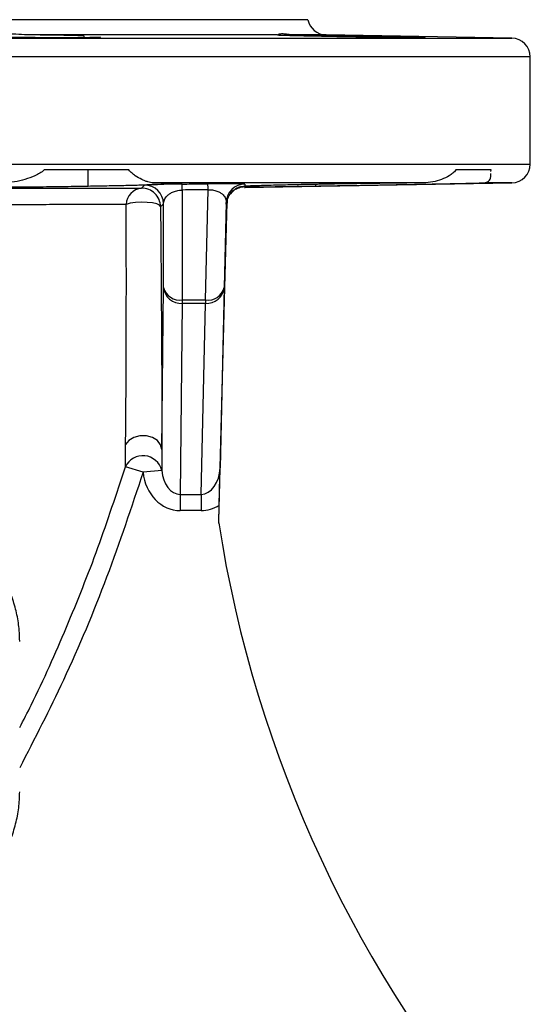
# Model space of a CAD drawing. Header units: millimetres. Extents: x 2549 to 3607, y 2373 to 3826.
# Tile 13 of 14: x 3178 to 3341, y 3512 to 3826. Entities that reach past the tile are written whole.
import ezdxf

# ---------------------------------------------------------------- set-up
doc = ezdxf.new("R2010")
doc.units = ezdxf.units.MM
doc.header["$LTSCALE"] = 2

msp = doc.modelspace()

# ---------------------------------------------------------------- linework, layer by layer
at = {"color": 7, "linetype": 'Continuous', "lineweight": 25}
for p, q in [((3270.37, 3826.24), (2954.37, 3826.24)), ((3260.68, 3821.38), (3181.88, 3821.38)), ((3260.72, 3821.41), (3260.68, 3821.38)), ((3335.48, 3820.34), (3276.16, 3821.38)), ((3198.97, 3820.6), (3198.97, 3821.02)), ((3341.37, 3780.14), (3341.37, 3814.35)), ((3213.24, 3778.24), (3186.18, 3778.24)), ((3200.19, 3773.12), (3200.19, 3778.24)), ((3328.83, 3778.24), (3317.62, 3778.24)), ((3328.82, 3777.76), (3328.83, 3778.24)), ((3307.27, 3774.14), (3220.97, 3774.14)), ((3250.11, 3772.65), (3335.48, 3774.14)), ((3230.27, 3771.83), (3230.27, 3736.72)), ((3237.67, 3736.72), (3238.51, 3771.92)), ((3272.95, 3773.12), (3272.95, 3773.64)), ((3244.32, 3767.9), (3243.67, 3740.66)), ((3243.88, 3740.66), (3244.58, 3767.9)), ((3244.62, 3768.5), (3244.58, 3767.9)), ((3224.27, 3740.74), (3224.27, 3767.46)), ((3223.74, 3688.95), (3224.27, 3740.74)), ((3243.67, 3740.66), (3242.34, 3683.14)), ((3242.38, 3683.15), (3243.88, 3740.66)), ((3230.27, 3736.72), (3237.67, 3736.72)), ((3230.27, 3736.72), (3230.27, 3735.61)), ((3237.67, 3736.72), (3237.67, 3735.61)), ((3230.27, 3735.61), (3229.65, 3674.63)), ((3237.67, 3735.61), (3230.27, 3735.61)), ((3236.26, 3674.63), (3237.67, 3735.61)), ((3217.76, 3681.71), (3212.11, 3683.47)), ((3223.72, 3682.29), (3217.76, 3681.71)), ((3229.65, 3674.63), (3236.26, 3674.63)), ((3229.65, 3674.63), (3229.65, 3669.44)), ((3236.26, 3674.63), (3236.26, 3669.44)), ((3241.91, 3665.51), (3242.05, 3671.15)), ((3241.93, 3665.36), (3242.07, 3671.15)), ((3236.26, 3669.44), (3229.65, 3669.44))]:
    msp.add_line(p, q, dxfattribs=at)
at = {"color": 8, "linetype": 'Continuous', "lineweight": 25}
for p, q in [((3276.16, 3821.38), (3266.39, 3821.38)), ((3112.37, 3820.34), (3335.48, 3820.34)), ((3341.37, 3814.35), (3136.08, 3814.35)), ((3147.63, 3780.14), (3341.37, 3780.14)), ((3335.48, 3774.14), (3326.97, 3774.14))]:
    msp.add_line(p, q, dxfattribs=at)
at = {"color": 7, "linetype": 'Continuous', "lineweight": 25, "flags": 128}
for points in [[(3223.33, 3766.53), (3223.01, 3766.99), (3222.12, 3767.39), (3220.76, 3767.7), (3219.06, 3767.89), (3217.19, 3767.94), (3215.33, 3767.84), (3213.67, 3767.6), (3212.38, 3767.25)], [(3223.74, 3688.95), (3223.36, 3690.45), (3222.32, 3691.78), (3220.75, 3692.76), (3218.82, 3693.29), (3216.77, 3693.31), (3214.84, 3692.81), (3213.24, 3691.85), (3212.17, 3690.54)]]:
    msp.add_lwpolyline(points, dxfattribs=at)
at = {"color": 7, "linetype": 'Continuous', "lineweight": 25}
for centre, radius, start, end in [((3276.27, 3827.38), 6, 190.9274, 269), ((3335.37, 3814.35), 6, 0, 89), ((3335.37, 3780.14), 6, 271, 0), ((3217.81, 3767.05), 5.43, 95.9346, 177.8857), ((3217.33, 3766.46), 6, 0.6895, 90.8179), ((3218.27, 3767.39), 6, 0.6946, 90.5765), ((3197.97, 3771.75), 32.3, 0.1566, 3.5423), ((3207.6, 3771.84), 30.91, 0.1614, 3.6993), ((3250.31, 3767.75), 6, 90.6849, 178.5855), ((3229.49, 3742.03), 5.37, 193.9568, 278.3834), ((3229.92, 3741.28), 5.67, 185.4545, 273.5341), ((3238.53, 3741.94), 5.3, 260.6653, 345.9897), ((3238.07, 3741.22), 5.62, 265.9058, 354.2654), ((3217.7, 3680.78), 6.2, 14.0414, 154.3337), ((3637.16, 3726.98), 400, 188.8399, 221.1152)]:
    msp.add_arc(centre, radius, start, end, dxfattribs=at)
for centre, major_axis, ratio, start_param, end_param in [((3236.34, 3683.29), (0.2, 8.66), 0.692719, 3.16159, 4.710605), ((3229.68, 3683.29), (-0.14, -13.86), 0.866014, 4.836024, 6.292024), ((3229.68, 3683.29), (0.09, 8.66), 0.6928, 1.694431, 3.150432), ((3236.34, 3683.29), (-0.32, -13.85), 0.865968, 0.019997, 0.52233)]:
    msp.add_ellipse(centre, major_axis=major_axis, ratio=ratio, start_param=start_param, end_param=end_param, dxfattribs=at)
for points, knots in [([(3181.88, 3821.38), (3180.58, 3821.39), (3179.31, 3821.48), (3176.8, 3821.63), (3175.55, 3821.68), (3173.19, 3821.68), (3172.07, 3821.63), (3169.95, 3821.48), (3168.98, 3821.39), (3168.1, 3821.38)], [0, 0, 0, 0, 0.25, 0.25, 0.5, 0.5, 0.75, 0.75, 1, 1, 1, 1]), ([(3198.97, 3821.02), (3198.6, 3821.05), (3197.91, 3821.08), (3195.87, 3821.16), (3194.58, 3821.19), (3192.25, 3821.24), (3191.43, 3821.26), (3189.7, 3821.29), (3188.78, 3821.3), (3185.91, 3821.34), (3183.93, 3821.36), (3181.88, 3821.38)], [0, 0, 0, 0, 0.25, 0.25, 0.5, 0.5, 0.625, 0.625, 0.75, 0.75, 1, 1, 1, 1]), ([(3260.68, 3821.38), (3260.72, 3821.37), (3260.84, 3821.36), (3261.25, 3821.34), (3261.54, 3821.33), (3262.29, 3821.3), (3262.74, 3821.29), (3263.79, 3821.26), (3264.39, 3821.24), (3265.73, 3821.21), (3266.46, 3821.19), (3268.03, 3821.16), (3268.87, 3821.14), (3271.54, 3821.08), (3273.45, 3821.05), (3275.47, 3821.02)], [0, 0, 0, 0, 0.125, 0.125, 0.25, 0.25, 0.375, 0.375, 0.5, 0.5, 0.625, 0.625, 0.75, 0.75, 1, 1, 1, 1]), ([(3266.39, 3821.38), (3265.67, 3821.39), (3265.01, 3821.44), (3263.83, 3821.56), (3263.3, 3821.62), (3262.36, 3821.69), (3261.97, 3821.69), (3261.34, 3821.65), (3261.1, 3821.6), (3260.93, 3821.54)], [0, 0, 0, 0, 0.25, 0.25, 0.5, 0.5, 0.75, 0.75, 1, 1, 1, 1]), ([(3288.93, 3821.02), (3287.24, 3821.05), (3285.4, 3821.08), (3281.44, 3821.16), (3279.42, 3821.19), (3276.35, 3821.24), (3275.34, 3821.26), (3273.37, 3821.29), (3272.41, 3821.3), (3269.58, 3821.34), (3267.89, 3821.36), (3266.39, 3821.38)], [0, 0, 0, 0, 0.25, 0.25, 0.5, 0.5, 0.625, 0.625, 0.75, 0.75, 1, 1, 1, 1]), ([(3166.47, 3821.02), (3166.57, 3820.99), (3166.83, 3820.93), (3169.18, 3820.83), (3173.52, 3820.73), (3179.25, 3820.64), (3185.67, 3820.59), (3192.06, 3820.57), (3197.74, 3820.58), (3201.94, 3820.63), (3204.28, 3820.69), (3204.23, 3820.75), (3204.21, 3820.77)], [0, 0, 0, 0, 0.0724379, 0.1799946, 0.2875538, 0.3951054, 0.5026437, 0.6101684, 0.7176842, 0.8251986, 0.9327197, 1, 1, 1, 1]), ([(3275.47, 3821.02), (3276.58, 3820.99), (3277.8, 3820.96), (3279.8, 3820.92), (3280.5, 3820.91), (3281.92, 3820.88), (3282.65, 3820.87), (3284.13, 3820.84), (3284.88, 3820.83), (3286.41, 3820.8), (3287.19, 3820.79), (3289.52, 3820.75), (3291.06, 3820.73), (3293.35, 3820.7), (3294.11, 3820.69), (3295.57, 3820.67), (3296.29, 3820.66), (3297.69, 3820.64), (3298.36, 3820.64), (3299.69, 3820.62), (3300.31, 3820.61), (3301.51, 3820.6), (3302.07, 3820.6), (3303.14, 3820.59), (3303.64, 3820.59), (3305.03, 3820.58), (3305.79, 3820.57), (3306.68, 3820.57), (3306.94, 3820.57), (3307.35, 3820.58), (3307.51, 3820.58), (3307.74, 3820.59), (3307.81, 3820.59), (3307.85, 3820.6), (3307.82, 3820.6), (3307.59, 3820.62), (3307.26, 3820.63), (3306.21, 3820.67), (3305.52, 3820.69), (3304.23, 3820.72), (3303.76, 3820.73), (3302.74, 3820.75), (3302.21, 3820.77), (3301.06, 3820.79), (3300.46, 3820.8), (3299.2, 3820.83), (3298.53, 3820.84), (3296.48, 3820.88), (3295.04, 3820.91), (3292.78, 3820.95), (3292.01, 3820.96), (3290.47, 3820.99), (3289.7, 3821), (3288.93, 3821.02)], [0, 0, 0, 0, 0.0625, 0.0625, 0.09375, 0.09375, 0.125, 0.125, 0.15625, 0.15625, 0.1875, 0.1875, 0.25, 0.25, 0.28125, 0.28125, 0.3125, 0.3125, 0.34375, 0.34375, 0.375, 0.375, 0.40625, 0.40625, 0.4375, 0.4375, 0.5, 0.5, 0.53125, 0.53125, 0.5625, 0.5625, 0.59375, 0.59375, 0.625, 0.625, 0.6875, 0.6875, 0.75, 0.75, 0.78125, 0.78125, 0.8125, 0.8125, 0.84375, 0.84375, 0.875, 0.875, 0.9375, 0.9375, 0.96875, 0.96875, 1, 1, 1, 1]), ([(3186.18, 3778.24), (3185.75, 3777.85), (3185.28, 3777.52), (3184.29, 3776.93), (3183.77, 3776.66), (3182.2, 3775.94), (3181.12, 3775.55), (3178.95, 3774.89), (3177.84, 3774.63), (3175.61, 3774.26), (3174.5, 3774.15), (3173.4, 3774.14)], [0, 0, 0, 0, 0.125, 0.125, 0.25, 0.25, 0.5, 0.5, 0.75, 0.75, 1, 1, 1, 1]), ([(3220.97, 3774.14), (3220.43, 3774.15), (3219.86, 3774.26), (3218.95, 3774.54), (3218.64, 3774.65), (3218, 3774.9), (3217.67, 3775.05), (3216.67, 3775.54), (3215.98, 3775.94), (3214.93, 3776.66), (3214.57, 3776.93), (3213.89, 3777.52), (3213.55, 3777.85), (3213.24, 3778.24)], [0, 0, 0, 0, 0.25, 0.25, 0.375, 0.375, 0.5, 0.5, 0.75, 0.75, 0.875, 0.875, 1, 1, 1, 1]), ([(3317.62, 3778.24), (3317.32, 3777.85), (3316.99, 3777.52), (3316.28, 3776.93), (3315.9, 3776.66), (3314.72, 3775.94), (3313.89, 3775.55), (3312.14, 3774.89), (3311.22, 3774.63), (3309.29, 3774.26), (3308.3, 3774.15), (3307.27, 3774.14)], [0, 0, 0, 0, 0.125, 0.125, 0.25, 0.25, 0.5, 0.5, 0.75, 0.75, 1, 1, 1, 1]), ([(3225.42, 3773.9), (3225.34, 3773.93), (3225.18, 3773.99), (3223.66, 3774.07), (3221.86, 3774.12), (3220.97, 3774.14)], [0, 0, 0, 0, 0.325232, 0.662616, 1, 1, 1, 1]), ([(3307.27, 3774.14), (3306.04, 3774.13), (3304.77, 3774.11), (3302.83, 3774.09), (3302.18, 3774.08), (3300.85, 3774.06), (3300.18, 3774.06), (3296.8, 3774.01), (3294.06, 3773.98), (3289.9, 3773.92), (3288.5, 3773.9), (3285.7, 3773.86), (3284.3, 3773.83), (3280.18, 3773.77), (3277.49, 3773.72), (3274.21, 3773.66), (3273.56, 3773.65), (3272.27, 3773.63), (3271.64, 3773.61), (3269.77, 3773.58), (3268.56, 3773.55), (3266.22, 3773.51), (3265.09, 3773.48), (3262.9, 3773.43), (3261.84, 3773.41), (3258.85, 3773.34), (3257.08, 3773.29), (3254.77, 3773.22), (3254.05, 3773.2), (3252.75, 3773.16), (3252.16, 3773.14), (3251.64, 3773.12)], [0, 0, 0, 0, 0.0625, 0.0625, 0.09375, 0.09375, 0.125, 0.125, 0.25, 0.25, 0.3125, 0.3125, 0.375, 0.375, 0.5, 0.5, 0.53125, 0.53125, 0.5625, 0.5625, 0.625, 0.625, 0.6875, 0.6875, 0.75, 0.75, 0.875, 0.875, 0.9375, 0.9375, 1, 1, 1, 1]), ([(3272.95, 3773.12), (3275.5, 3773.16), (3278.15, 3773.2), (3281.58, 3773.26), (3282.28, 3773.27), (3283.66, 3773.29), (3284.36, 3773.3), (3286.43, 3773.34), (3287.82, 3773.36), (3290.6, 3773.41), (3291.99, 3773.43), (3294.76, 3773.48), (3296.16, 3773.51), (3300.24, 3773.58), (3302.87, 3773.63), (3306.68, 3773.7), (3307.93, 3773.72), (3310.35, 3773.77), (3311.51, 3773.79), (3313.74, 3773.83), (3314.81, 3773.86), (3316.35, 3773.89), (3316.85, 3773.9), (3317.83, 3773.92), (3318.31, 3773.93), (3320.64, 3773.98), (3322.25, 3774.01), (3324.31, 3774.06), (3324.94, 3774.08), (3326.06, 3774.11), (3326.55, 3774.13), (3326.97, 3774.14)], [0, 0, 0, 0, 0.125, 0.125, 0.15625, 0.15625, 0.1875, 0.1875, 0.25, 0.25, 0.3125, 0.3125, 0.375, 0.375, 0.5, 0.5, 0.5625, 0.5625, 0.625, 0.625, 0.6875, 0.6875, 0.71875, 0.71875, 0.75, 0.75, 0.875, 0.875, 0.9375, 0.9375, 1, 1, 1, 1]), ([(3326.97, 3774.14), (3327.49, 3774.35), (3328.45, 3774.74), (3328.8, 3775.91), (3328.81, 3776.97), (3328.81, 3777.06)], [0, 0, 0, 0, 0.516104, 0.957466, 1, 1, 1, 1]), ([(3145.71, 3772.48), (3147.53, 3772.48), (3149.33, 3772.48), (3152.92, 3772.48), (3154.71, 3772.48), (3160, 3772.48), (3163.44, 3772.48), (3173.53, 3772.47), (3179.93, 3772.47), (3187.54, 3772.47), (3189.04, 3772.47), (3191.99, 3772.47), (3193.45, 3772.47), (3197.72, 3772.46), (3200.45, 3772.46), (3205.67, 3772.46), (3208.16, 3772.46), (3212.91, 3772.46), (3215.14, 3772.46), (3217.25, 3772.46)], [0, 0, 0, 0, 0.0625, 0.0625, 0.125, 0.125, 0.25, 0.25, 0.5, 0.5, 0.5625, 0.5625, 0.625, 0.625, 0.75, 0.75, 0.875, 0.875, 1, 1, 1, 1]), ([(3148.76, 3773.12), (3149.24, 3773.07), (3150.06, 3773.03), (3151.48, 3772.98), (3151.78, 3772.98), (3152.43, 3772.96), (3152.78, 3772.95), (3153.87, 3772.92), (3155.45, 3772.89), (3157.3, 3772.87), (3158.79, 3772.85), (3159.31, 3772.85), (3160.37, 3772.84), (3160.91, 3772.84), (3163.67, 3772.82), (3166.05, 3772.81), (3169.91, 3772.81), (3171.22, 3772.81), (3173.87, 3772.82), (3175.22, 3772.82), (3177.26, 3772.84), (3177.95, 3772.84), (3179.33, 3772.85), (3180.03, 3772.85), (3182.11, 3772.87), (3183.48, 3772.88), (3186.21, 3772.91), (3187.57, 3772.92), (3190.26, 3772.96), (3191.59, 3772.98), (3195.47, 3773.03), (3197.91, 3773.07), (3200.19, 3773.12)], [0, 0, 0, 0, 0.125, 0.125, 0.15625, 0.15625, 0.1875, 0.1875, 0.25, 0.3125, 0.3125, 0.34375, 0.34375, 0.375, 0.375, 0.5, 0.5, 0.5625, 0.5625, 0.625, 0.625, 0.65625, 0.65625, 0.6875, 0.6875, 0.75, 0.75, 0.8125, 0.8125, 0.875, 0.875, 1, 1, 1, 1]), ([(3200.19, 3773.12), (3202.24, 3773.15), (3206.34, 3773.22), (3211.79, 3773.33), (3216.51, 3773.45), (3220.37, 3773.56), (3223.19, 3773.68), (3225.05, 3773.79), (3225.32, 3773.86), (3225.46, 3773.89)], [0, 0, 0, 0, 0.142846, 0.285692, 0.428549, 0.571406, 0.714271, 0.857137, 1, 1, 1, 1]), ([(3230.21, 3773.74), (3229.74, 3773.74), (3229.27, 3773.73), (3228.34, 3773.72), (3227.88, 3773.71), (3226.99, 3773.7), (3226.56, 3773.69), (3225.73, 3773.68), (3225.33, 3773.67), (3224.16, 3773.65), (3223.47, 3773.63), (3222.52, 3773.61), (3222.22, 3773.6), (3221.65, 3773.58), (3221.39, 3773.58), (3220.65, 3773.55), (3220.23, 3773.53), (3219.68, 3773.51), (3219.52, 3773.5), (3219.22, 3773.49), (3219.08, 3773.48), (3218.48, 3773.44), (3218.23, 3773.41), (3218.21, 3773.39)], [0, 0, 0, 0, 0.0625, 0.0625, 0.125, 0.125, 0.1875, 0.1875, 0.25, 0.25, 0.375, 0.375, 0.4375, 0.4375, 0.5, 0.5, 0.625, 0.625, 0.6875, 0.6875, 0.75, 0.75, 1, 1, 1, 1]), ([(3224.27, 3767.46), (3224.28, 3767.88), (3224.38, 3768.31), (3224.75, 3769.15), (3225.03, 3769.57), (3225.65, 3770.18), (3225.88, 3770.38), (3226.44, 3770.77), (3226.76, 3770.96), (3227.51, 3771.31), (3227.96, 3771.47), (3228.75, 3771.67), (3229.03, 3771.72), (3229.64, 3771.8), (3229.95, 3771.83), (3230.27, 3771.83)], [0, 0, 0, 0, 0.25, 0.25, 0.5, 0.5, 0.625, 0.625, 0.75, 0.75, 0.875, 0.875, 0.9375, 0.9375, 1, 1, 1, 1]), ([(3230.21, 3773.74), (3232.21, 3773.76), (3234.21, 3773.78), (3236.21, 3773.81), (3236.95, 3773.81), (3237.7, 3773.82), (3238.44, 3773.83)], [0, 0, 0, 0, 0.003, 0.003, 0.003, 0.004117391, 0.004117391, 0.004117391, 0.004117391]), ([(3238.51, 3771.92), (3237.15, 3771.91), (3235.8, 3771.89), (3234.45, 3771.88), (3233.06, 3771.86), (3231.66, 3771.85), (3230.27, 3771.83)], [0, 0, 0, 0, 0.002028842, 0.002028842, 0.002028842, 0.004118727, 0.004118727, 0.004118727, 0.004118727]), ([(3250.24, 3773.75), (3250.24, 3773.77), (3250.02, 3773.79), (3249.33, 3773.82), (3249.04, 3773.83), (3248.34, 3773.84), (3247.93, 3773.85), (3247.19, 3773.86), (3246.93, 3773.86), (3246.37, 3773.86), (3246.08, 3773.86), (3245.46, 3773.86), (3245.13, 3773.86), (3244.42, 3773.87), (3244.05, 3773.86), (3243.28, 3773.86), (3242.88, 3773.86), (3242.05, 3773.86), (3241.62, 3773.86), (3240.29, 3773.85), (3239.38, 3773.84), (3238.44, 3773.83)], [0, 0, 0, 0, 0.25, 0.25, 0.375, 0.375, 0.5, 0.5, 0.5625, 0.5625, 0.625, 0.625, 0.6875, 0.6875, 0.75, 0.75, 0.8125, 0.8125, 0.875, 0.875, 1, 1, 1, 1]), ([(3238.51, 3771.92), (3238.82, 3771.93), (3239.13, 3771.93), (3239.74, 3771.88), (3240.03, 3771.84), (3240.55, 3771.74), (3240.79, 3771.68), (3241.24, 3771.54), (3241.44, 3771.47), (3242.01, 3771.23), (3242.32, 3771.06), (3242.86, 3770.7), (3243.09, 3770.51), (3243.66, 3769.93), (3243.92, 3769.53), (3244.25, 3768.72), (3244.32, 3768.31), (3244.32, 3767.9)], [0, 0, 0, 0, 0.0625, 0.0625, 0.125, 0.125, 0.1875, 0.1875, 0.25, 0.25, 0.375, 0.375, 0.5, 0.5, 0.75, 0.75, 1, 1, 1, 1]), ([(3244.6, 3768.4), (3244.6, 3768.4), (3244.6, 3768.36), (3244.61, 3768.48), (3244.69, 3768.8), (3244.83, 3769.27), (3245.07, 3769.84), (3245.45, 3770.5), (3246.05, 3771.29), (3246.99, 3772.12), (3248.39, 3772.92), (3249.63, 3773.05), (3250.25, 3773.12)], [0, 0, 0, 0, 0.06047, 0.333768, 0.523882, 0.648688, 0.735354, 0.804653, 0.861324, 0.910208, 0.955474, 1, 1, 1, 1]), ([(3246.42, 3771.36), (3246.32, 3771.27), (3245.87, 3770.89), (3245.62, 3770.46), (3245.71, 3770.57), (3245.73, 3770.6)], [0, 0, 0, 0, 0.190304, 0.845743, 1, 1, 1, 1]), ([(3250.28, 3772.82), (3249.53, 3772.81), (3248.88, 3772.68), (3247.75, 3772.28), (3247.28, 3772.02), (3246.5, 3771.49), (3246.21, 3771.23), (3245.8, 3770.82), (3245.69, 3770.68), (3245.67, 3770.68)], [0, 0, 0, 0, 0.25, 0.25, 0.5, 0.5, 0.75, 0.75, 1, 1, 1, 1]), ([(3245.7, 3770.7), (3245.74, 3770.78), (3245.83, 3770.94), (3246.76, 3771.88), (3248.18, 3772.77), (3249.56, 3772.97), (3250.26, 3773.08)], [0, 0, 0, 0, 0.239514, 0.508258, 0.751386, 1, 1, 1, 1]), ([(3250.28, 3772.82), (3250.88, 3772.82), (3251.53, 3772.83), (3252.95, 3772.84), (3253.71, 3772.85), (3256.15, 3772.87), (3257.94, 3772.89), (3260.85, 3772.93), (3261.86, 3772.95), (3263.96, 3772.98), (3265.04, 3772.99), (3268.32, 3773.04), (3270.59, 3773.08), (3272.95, 3773.12)], [0, 0, 0, 0, 0.125, 0.125, 0.25, 0.25, 0.5, 0.5, 0.625, 0.625, 0.75, 0.75, 1, 1, 1, 1]), ([(3244.36, 3767.11), (3244.36, 3767.11), (3244.34, 3767.22), (3244.33, 3767.56), (3244.32, 3767.9)], [0, 0, 0, 0, 0.0259544, 1, 1, 1, 1]), ([(3212.38, 3767.25), (3210.39, 3767.25), (3208.26, 3767.24), (3203.73, 3767.22), (3201.34, 3767.21), (3196.35, 3767.19), (3193.74, 3767.18), (3189.67, 3767.17), (3188.28, 3767.16), (3185.45, 3767.15), (3184.01, 3767.14), (3176.75, 3767.11), (3170.63, 3767.09), (3160.99, 3767.04), (3157.7, 3767.03), (3152.65, 3767.01), (3150.94, 3767), (3147.51, 3766.98), (3145.78, 3766.97), (3144.05, 3766.96)], [0, 0, 0, 0, 0.125, 0.125, 0.25, 0.25, 0.375, 0.375, 0.4375, 0.4375, 0.5, 0.5, 0.75, 0.75, 0.875, 0.875, 0.9375, 0.9375, 1, 1, 1, 1]), ([(3212.17, 3690.54), (3212.2, 3693.01), (3212.23, 3695.66), (3212.27, 3699.84), (3212.28, 3701.27), (3212.3, 3704.2), (3212.31, 3705.69), (3212.34, 3710.23), (3212.35, 3713.34), (3212.38, 3719.71), (3212.39, 3722.97), (3212.41, 3732.84), (3212.42, 3739.57), (3212.41, 3753.26), (3212.4, 3760.21), (3212.38, 3767.25)], [0, 0, 0, 0, 0.125, 0.125, 0.1875, 0.1875, 0.25, 0.25, 0.375, 0.375, 0.5, 0.5, 0.75, 0.75, 1, 1, 1, 1]), ([(3223.33, 3766.53), (3223.39, 3759.35), (3223.45, 3752.28), (3223.56, 3738.43), (3223.6, 3731.64), (3223.66, 3721.73), (3223.68, 3718.47), (3223.71, 3712.08), (3223.72, 3708.93), (3223.73, 3704.33), (3223.74, 3702.8), (3223.74, 3699.83), (3223.75, 3698.37), (3223.75, 3694.12), (3223.75, 3691.44), (3223.74, 3688.95)], [0, 0, 0, 0, 0.25, 0.25, 0.5, 0.5, 0.625, 0.625, 0.75, 0.75, 0.8125, 0.8125, 0.875, 0.875, 1, 1, 1, 1]), ([(3212.11, 3683.47), (3212.13, 3684.5), (3212.14, 3685.6), (3212.15, 3687.95), (3212.15, 3689.19), (3212.17, 3690.54)], [0, 0, 0, 0, 0.5, 0.5, 1, 1, 1, 1]), ([(3223.74, 3688.95), (3223.74, 3687.74), (3223.74, 3686.6), (3223.73, 3684.38), (3223.73, 3683.32), (3223.72, 3682.29)], [0, 0, 0, 0, 0.5, 0.5, 1, 1, 1, 1]), ([(3242.05, 3671.15), (3242.06, 3671.72), (3242.08, 3672.29), (3242.1, 3673.41), (3242.12, 3673.96), (3242.16, 3675.58), (3242.18, 3676.6), (3242.23, 3678.56), (3242.25, 3679.5), (3242.3, 3681.34), (3242.32, 3682.24), (3242.34, 3683.14)], [0, 0, 0, 0, 0.125, 0.125, 0.25, 0.25, 0.5, 0.5, 0.75, 0.75, 1, 1, 1, 1]), ([(3242.07, 3671.15), (3242.09, 3671.72), (3242.1, 3672.29), (3242.13, 3673.41), (3242.14, 3673.97), (3242.19, 3675.59), (3242.21, 3676.6), (3242.26, 3678.56), (3242.28, 3679.51), (3242.33, 3681.35), (3242.35, 3682.25), (3242.38, 3683.15)], [0, 0, 0, 0, 0.125, 0.125, 0.25, 0.25, 0.5, 0.5, 0.75, 0.75, 1, 1, 1, 1]), ([(3178.37, 3627.68), (3178.35, 3628.82), (3178.28, 3631.66), (3177.59, 3636.15), (3176.25, 3641.09), (3174.3, 3645.87), (3171.78, 3650.48), (3168.69, 3654.86), (3165.06, 3658.99), (3160.91, 3662.83), (3156.28, 3666.34), (3151.2, 3669.48), (3145.74, 3672.22), (3139.94, 3674.52), (3133.88, 3676.38), (3127.61, 3677.76), (3121.19, 3678.67), (3114.69, 3679.09), (3108.17, 3679.02), (3101.68, 3678.45), (3095.28, 3677.4), (3089.02, 3675.87), (3082.98, 3673.86), (3077.19, 3671.38), (3071.74, 3668.44), (3066.67, 3665.06), (3062.06, 3661.28), (3057.95, 3657.14), (3054.42, 3652.67), (3051.49, 3647.95), (3049.2, 3643.03), (3047.58, 3637.97), (3046.56, 3632.84), (3046.44, 3629.4), (3046.37, 3627.68)], [0, 0, 0, 0, 0.019933, 0.0495121, 0.0790867, 0.1088014, 0.1387867, 0.1691418, 0.1999222, 0.2311338, 0.2627345, 0.2946478, 0.3267828, 0.359054, 0.3913938, 0.4237518, 0.4561144, 0.4884834, 0.5208709, 0.553294, 0.5857667, 0.6183068, 0.6509257, 0.683623, 0.7163756, 0.74912, 0.7817689, 0.8142089, 0.8463166, 0.8779856, 0.9091533, 0.939816, 0.9700291, 1, 1, 1, 1]), ([(3131.6, 3530.48), (3132.97, 3530.8), (3136.44, 3531.6), (3141.77, 3533.43), (3147.55, 3535.9), (3153.01, 3538.84), (3158.08, 3542.21), (3162.69, 3545.99), (3166.8, 3550.14), (3170.33, 3554.61), (3173.26, 3559.33), (3175.55, 3564.25), (3177.17, 3569.3), (3178.19, 3574.43), (3178.31, 3577.88), (3178.37, 3579.6)], [0, 0, 0, 0, 0.052749, 0.133699, 0.214845, 0.296127, 0.377389, 0.458414, 0.538921, 0.618603, 0.697196, 0.774545, 0.850641, 0.925621, 1, 1, 1, 1])]:
    msp.add_open_spline(points, degree=3, knots=knots, dxfattribs=at)
for points in [[(3217.25, 3772.46), (3217.57, 3772.7), (3217.89, 3773.03), (3218.21, 3773.39)], [(3250.24, 3773.75), (3250.25, 3773.49), (3250.25, 3773.26), (3250.26, 3773.08)], [(3251.64, 3773.12), (3251.15, 3773.1), (3250.69, 3773.09), (3250.26, 3773.08)], [(3224.27, 3767.46), (3223.96, 3767.11), (3223.65, 3766.78), (3223.33, 3766.53)]]:
    msp.add_open_spline(points, degree=3, dxfattribs=at)
at = {"color": 8, "linetype": 'Continuous', "lineweight": 25}
for points, knots in [([(3250.28, 3772.82), (3250.28, 3772.71), (3250.29, 3772.6), (3250.31, 3772.65), (3250.31, 3772.65)], [0, 0, 0, 0, 0.999544, 1, 1, 1, 1]), ([(3244.58, 3767.9), (3244.54, 3767.52), (3244.48, 3766.95), (3244.41, 3766.71), (3244.38, 3766.96), (3244.36, 3767.11)], [0, 0, 0, 0, 0.453324, 0.67269, 1, 1, 1, 1]), ([(3178.37, 3600.15), (3179.61, 3602.54), (3185.01, 3613.01), (3193.45, 3632.15), (3203.62, 3657.5), (3209.28, 3674.82), (3212.11, 3683.47)], [0, 0, 0, 0, 0.089599, 0.393004, 0.696594, 1, 1, 1, 1]), ([(3217.76, 3681.71), (3214.02, 3670.48), (3206.52, 3647.97), (3193.32, 3616.42), (3183.14, 3596.55), (3178.37, 3587.26)], [0, 0, 0, 0, 0.3464967, 0.6943938, 1, 1, 1, 1])]:
    msp.add_open_spline(points, degree=3, knots=knots, dxfattribs=at)

doc.saveas('drawing.dxf')
